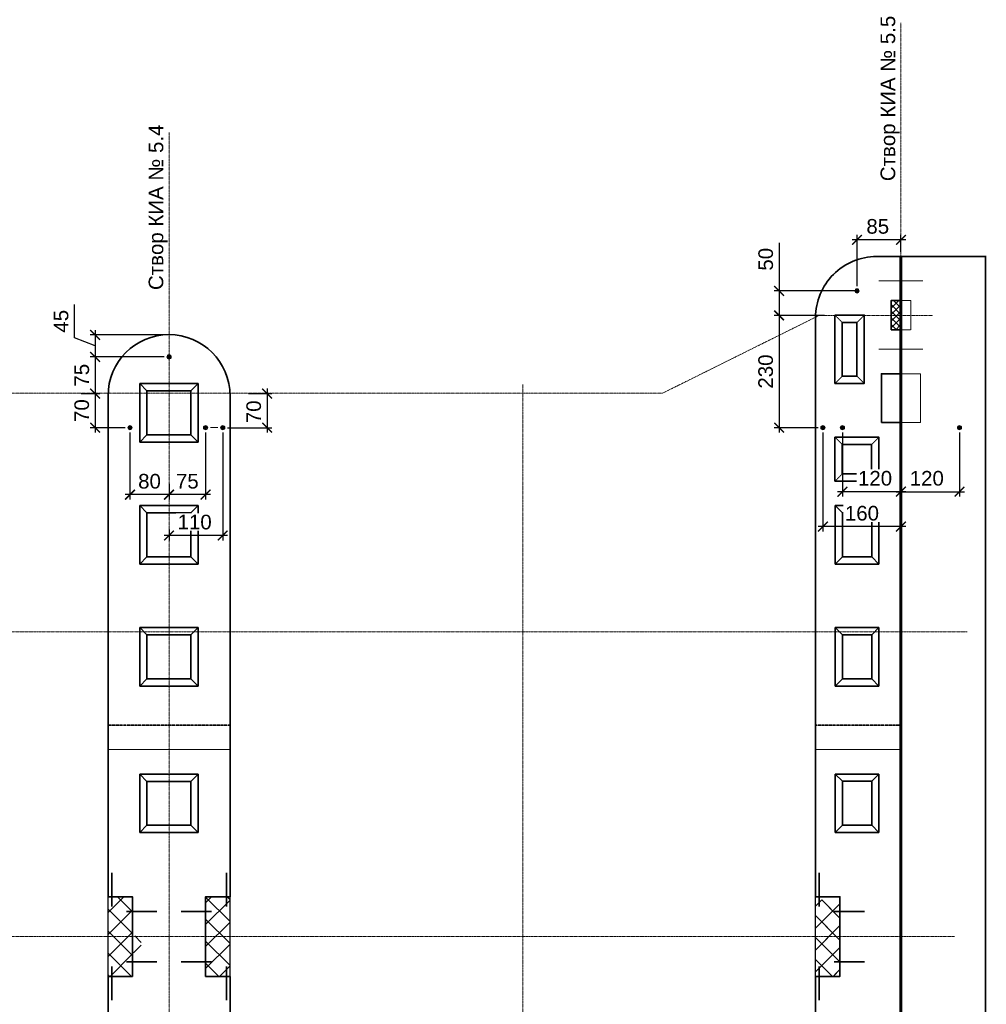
# Model space of a CAD drawing. Header units: millimetres. Extents: x 95890 to 282331, y -102171 to 66892.
# Tile 11 of 20: x 149574 to 169385, y -16009 to 4161. Entities that reach past the tile are written whole.
import ezdxf
from ezdxf.lldxf.tags import DXFTag

# ---------------------------------------------------------------- set-up
doc = ezdxf.new("R2010")
doc.units = ezdxf.units.MM
doc.header["$PDMODE"] = 33
doc.header["$PDSIZE"] = 10
for name, pattern in [('( Hidden )', [0.375, 0.25, -0.125]), ('ACAD_ISO02W100', [15, 12, -3]), ('HIDDEN', [9.525, 6.35, -3.175]), ('осевая', [50.8, 31.75, -6.35, 6.35, -6.35])]:
    doc.linetypes.add(name, pattern=pattern)
for name, color, linetype, lineweight in [('Dim', 7, 'Continuous', 25), ('Бетон', 7, 'Continuous', 50), ('Блоки', 4, 'ACAD_ISO02W100', 35), ('выданая позиция', 151, '( Hidden )', 20), ('ГТО-2_Размеры', 7, 'Continuous', 15), ('Металл', 1, 'Continuous', 25), ('Отдел_Заглавные надписи', 7, 'Continuous', 30), ('шпона в плане', 1, 'Крестик 2', 50)]:
    doc.layers.add(name, color=color, linetype=linetype, lineweight=lineweight)
for name, color, linetype in [('ГП_Штриховки', 7, 'Continuous'), ('Оси', 1, 'осевая'), ('Размеры', 7, 'Continuous'), ('Штриховка', 254, 'Continuous')]:
    doc.layers.add(name, color=color, linetype=linetype)
doc.styles.add('MOSOBL (isocpeur)', font='isocpeur.ttf')
doc.styles.add('ГТО-2', font='arial.ttf')
doc.styles.add('Рогун1', font='arial.ttf')
tags = doc.linetypes.add('Крестик 2', pattern='A,5,-2,["xx",MOSOBL (isocpeur),S=2,R=0,X=-1.5,Y=-0.7],-2', length=9).pattern_tags.tags
tags[6] = DXFTag(74, 10)
doc.dimstyles.new('100 мм', dxfattribs={"dimscale": 100, "dimtxt": 3, "dimasz": 2, "dimexe": 1, "dimexo": 1, "dimgap": 1.2, "dimtad": 1, "dimdec": 1, "dimlfac": 0.1, "dimrnd": 0.0001, "dimtxsty": 'Рогун1', "dimblk": 'ARCHTICK', "dimcen": 2.5, "dimdle": 1, "dimaunit": 1, "dimadec": 1, "dimazin": 0, "dimtfac": 1, "dimtdec": 1, "dimtmove": 1, "dimatfit": 3, "dimldrblk": 'ARCHTICK', "dimfxl": 1, "dimtfill": 1, "dimarcsym": 0})
pattern_1 = [(45, (44330.5, -62365.23), (-224.5064, 224.5064), []), (135, (44330.5, -62365.23), (-224.5064, -224.5064), [])]

# ---------------------------------------------------------------- blocks, each defined once
blk = doc.blocks.new('Гробик')
at = {"layer": 'Блоки', "linetype": 'Continuous', "ltscale": 20}
for points in [[(112968, 50298), (112968, 49098)], [(114168, 50298), (112968, 50298)], [(114168, 49098), (114168, 50298)], [(113118, 50148), (113118, 49248)], [(114018, 50148), (113118, 50148)], [(114018, 49248), (114018, 50148)], [(113118, 49248), (114018, 49248)], [(112968, 49098), (114168, 49098)]]:
    blk.add_lwpolyline(points, dxfattribs=at)
at = {"layer": 'Блоки', "linetype": 'Continuous', "lineweight": 20, "ltscale": 20}
for points in [[(112968, 50298), (113118, 50148)], [(114168, 50298), (114018, 50148)], [(112968, 49098), (113118, 49248)], [(114168, 49098), (114018, 49248)]]:
    blk.add_lwpolyline(points, dxfattribs=at)
blk = doc.blocks.new('гробик_узкий')
at = {"layer": 'Блоки', "linetype": 'ByBlock'}
for points in [[(166455, 59104), (166455, 57904)], [(167355, 59104), (166455, 59104)], [(167355, 57904), (167355, 59104)], [(166605, 58954), (166605, 58054)], [(167205, 58954), (166605, 58954)], [(167205, 58054), (167205, 58954)], [(166455, 57904), (167355, 57904)], [(166605, 58054), (167205, 58054)]]:
    blk.add_lwpolyline(points, dxfattribs=at)
at = {"layer": 'Блоки', "linetype": 'ByBlock', "lineweight": 20}
for points in [[(166455, 59104), (166605, 58954)], [(167205, 58954), (167355, 59104)], [(166455, 57904), (166605, 58054)], [(167355, 57904), (167205, 58054)]]:
    blk.add_lwpolyline(points, dxfattribs=at)
blk = doc.blocks.new('_ArchTick')
at = {"color": 0, "linetype": 'ByBlock', "const_width": 0.15}
blk.add_lwpolyline([(-0.5, -0.5), (0.5, 0.5)], dxfattribs=at)
blk = doc.blocks.new('*D176')
at = {"layer": 'Defpoints', "color": 0, "transparency": 16777216}
for p in [(152635, -2747), (150736, -3497), (151120, -3497)]:
    blk.add_point(p, dxfattribs=at)
at = {"layer": 'ГТО-2_Размеры', "color": 0, "lineweight": -2, "transparency": 16777216}
for p, q in [((152535, -2747), (151020, -2747)), ((151120, -2647), (151120, -3597)), ((150836, -3497), (151220, -3497))]:
    blk.add_line(p, q, dxfattribs=at)
at = {"layer": 'ГТО-2_Размеры', "color": 0, "lineweight": -2, "transparency": 16777216, "xscale": 200, "yscale": 200, "zscale": 200}
for p, rotation in [((151120, -2747), 90), ((151120, -3497), 270)]:
    blk.add_blockref('_ArchTick', p, dxfattribs=dict(at, rotation=rotation))
at = {"layer": 'ГТО-2_Размеры', "color": 0, "transparency": 16777216, "insert": (150848, -3122), "char_height": 300, "attachment_point": 5, "rotation": 90, "style": 'Рогун1'}
blk.add_mtext('75', dxfattribs=at)
blk = doc.blocks.new('*D177')
at = {"layer": 'Defpoints', "color": 0, "transparency": 16777216}
for p in [(152635, -2297), (151120, -2747), (151233, -2747)]:
    blk.add_point(p, dxfattribs=at)
at = {"layer": 'ГТО-2_Размеры', "color": 0, "lineweight": -2, "transparency": 16777216}
for p, q in [((150696, -2359), (150696, -1675)), ((151120, -2197), (151120, -2847)), ((151120, -2522), (150696, -2359)), ((152535, -2297), (151020, -2297)), ((151133, -2747), (151020, -2747))]:
    blk.add_line(p, q, dxfattribs=at)
at = {"layer": 'ГТО-2_Размеры', "color": 0, "lineweight": -2, "transparency": 16777216, "xscale": 200, "yscale": 200, "zscale": 200}
for p, rotation in [((151120, -2297), 90), ((151120, -2747), 270)]:
    blk.add_blockref('_ArchTick', p, dxfattribs=dict(at, rotation=rotation))
at = {"layer": 'ГТО-2_Размеры', "color": 0, "transparency": 16777216, "insert": (150423, -2017), "char_height": 300, "attachment_point": 5, "rotation": 90, "style": 'Рогун1', "bg_fill": 3, "box_fill_scale": 1.1, "bg_fill_color": 256, "bg_fill_true_color": 13158600, "bg_fill_transparency": 0}
blk.add_mtext('45', dxfattribs=at)
blk = doc.blocks.new('*D185')
at = {"layer": 'Defpoints', "color": 0, "transparency": 16777216}
for p in [(150736, -3497), (151120, -4197), (151835, -4197)]:
    blk.add_point(p, dxfattribs=at)
at = {"layer": 'ГТО-2_Размеры', "color": 0, "lineweight": -2, "transparency": 16777216}
for p, q in [((151120, -3397), (151120, -4297)), ((150836, -3497), (151220, -3497)), ((151735, -4197), (151020, -4197))]:
    blk.add_line(p, q, dxfattribs=at)
at = {"layer": 'ГТО-2_Размеры', "color": 0, "lineweight": -2, "transparency": 16777216, "xscale": 200, "yscale": 200, "zscale": 200}
for p, rotation in [((151120, -3497), 90), ((151120, -4197), 270)]:
    blk.add_blockref('_ArchTick', p, dxfattribs=dict(at, rotation=rotation))
at = {"layer": 'ГТО-2_Размеры', "color": 0, "transparency": 16777216, "insert": (150847, -3847), "char_height": 300, "attachment_point": 5, "rotation": 90, "style": 'Рогун1'}
blk.add_mtext('70', dxfattribs=at)
blk = doc.blocks.new('*D186')
at = {"layer": 'Defpoints', "color": 0, "transparency": 16777216}
for p in [(151835, -4197), (152635, -5284), (151835, -5569)]:
    blk.add_point(p, dxfattribs=at)
at = {"layer": 'ГТО-2_Размеры', "color": 0, "lineweight": -2, "transparency": 16777216}
for p, q in [((151835, -4297), (151835, -5669)), ((152635, -5384), (152635, -5669)), ((152735, -5569), (151735, -5569))]:
    blk.add_line(p, q, dxfattribs=at)
at = {"layer": 'ГТО-2_Размеры', "color": 0, "lineweight": -2, "transparency": 16777216, "xscale": 200, "yscale": 200, "zscale": 200, "rotation": 180}
blk.add_blockref('_ArchTick', (151835, -5569), dxfattribs=at)
at = {"layer": 'ГТО-2_Размеры', "color": 0, "lineweight": -2, "transparency": 16777216, "xscale": 200, "yscale": 200, "zscale": 200}
blk.add_blockref('_ArchTick', (152635, -5569), dxfattribs=at)
at = {"layer": 'ГТО-2_Размеры', "color": 0, "transparency": 16777216, "insert": (152235, -5296), "char_height": 300, "attachment_point": 5, "style": 'Рогун1'}
blk.add_mtext('80', dxfattribs=at)
blk = doc.blocks.new('*D193')
at = {"layer": 'Defpoints', "color": 0, "transparency": 16777216}
for p in [(154163, -3497), (153735, -4197), (154645, -4197)]:
    blk.add_point(p, dxfattribs=at)
at = {"layer": 'ГТО-2_Размеры', "color": 0, "lineweight": -2, "transparency": 16777216}
for p, q in [((154645, -3397), (154645, -4297)), ((154263, -3497), (154745, -3497)), ((153835, -4197), (154745, -4197))]:
    blk.add_line(p, q, dxfattribs=at)
at = {"layer": 'ГТО-2_Размеры', "color": 0, "lineweight": -2, "transparency": 16777216, "xscale": 200, "yscale": 200, "zscale": 200}
for p, rotation in [((154645, -3497), 90), ((154645, -4197), 270)]:
    blk.add_blockref('_ArchTick', p, dxfattribs=dict(at, rotation=rotation))
at = {"layer": 'ГТО-2_Размеры', "color": 0, "transparency": 16777216, "insert": (154372, -3872), "char_height": 300, "attachment_point": 5, "rotation": 90, "style": 'Рогун1'}
blk.add_mtext('70', dxfattribs=at)
blk = doc.blocks.new('*D194')
at = {"layer": 'Defpoints', "color": 0, "transparency": 16777216}
for p in [(153385, -4197), (152635, -5249), (152635, -5569)]:
    blk.add_point(p, dxfattribs=at)
at = {"layer": 'ГТО-2_Размеры', "color": 0, "lineweight": -2, "transparency": 16777216}
for p, q in [((153385, -4297), (153385, -5669)), ((152635, -5349), (152635, -5669)), ((153485, -5569), (152535, -5569))]:
    blk.add_line(p, q, dxfattribs=at)
at = {"layer": 'ГТО-2_Размеры', "color": 0, "transparency": 16777216, "insert": (153010, -5296), "char_height": 300, "attachment_point": 5, "style": 'Рогун1', "bg_fill": 3, "box_fill_scale": 1.1, "bg_fill_color": 256, "bg_fill_true_color": 13158600, "bg_fill_transparency": 0}
blk.add_mtext('75', dxfattribs=at)
at = {"layer": 'ГТО-2_Размеры', "color": 0, "lineweight": -2, "transparency": 16777216, "xscale": 200, "yscale": 200, "zscale": 200, "rotation": 180}
blk.add_blockref('_ArchTick', (152635, -5569), dxfattribs=at)
at = {"layer": 'ГТО-2_Размеры', "color": 0, "lineweight": -2, "transparency": 16777216, "xscale": 200, "yscale": 200, "zscale": 200}
blk.add_blockref('_ArchTick', (153385, -5569), dxfattribs=at)
blk = doc.blocks.new('*D195')
at = {"layer": 'Defpoints', "color": 0, "transparency": 16777216}
for p in [(153735, -4197), (152635, -6182), (152635, -6405)]:
    blk.add_point(p, dxfattribs=at)
at = {"layer": 'ГТО-2_Размеры', "color": 0, "lineweight": -2, "transparency": 16777216}
for p, q in [((153735, -4297), (153735, -6505)), ((153835, -6405), (152535, -6405)), ((152635, -6282), (152635, -6505))]:
    blk.add_line(p, q, dxfattribs=at)
at = {"layer": 'ГТО-2_Размеры', "color": 0, "lineweight": -2, "transparency": 16777216, "xscale": 200, "yscale": 200, "zscale": 200, "rotation": 180}
blk.add_blockref('_ArchTick', (152635, -6405), dxfattribs=at)
at = {"layer": 'ГТО-2_Размеры', "color": 0, "lineweight": -2, "transparency": 16777216, "xscale": 200, "yscale": 200, "zscale": 200}
blk.add_blockref('_ArchTick', (153735, -6405), dxfattribs=at)
at = {"layer": 'ГТО-2_Размеры', "color": 0, "transparency": 16777216, "insert": (153160, -6132), "char_height": 300, "attachment_point": 5, "style": 'Рогун1', "bg_fill": 3, "box_fill_scale": 1.1, "bg_fill_color": 256, "bg_fill_true_color": 13158600, "bg_fill_transparency": 0}
blk.add_mtext('110', dxfattribs=at)
blk = doc.blocks.new('*D201')
at = {"layer": 'Defpoints', "color": 0, "transparency": 16777216}
for p in [(166168, -1897), (165138, -4197), (166037, -4197)]:
    blk.add_point(p, dxfattribs=at)
at = {"layer": 'ГТО-2_Размеры', "color": 0, "lineweight": -2, "transparency": 16777216}
for p, q in [((165138, -1797), (165138, -4297)), ((166068, -1897), (165038, -1897)), ((165937, -4197), (165038, -4197))]:
    blk.add_line(p, q, dxfattribs=at)
at = {"layer": 'ГТО-2_Размеры', "color": 0, "lineweight": -2, "transparency": 16777216, "xscale": 200, "yscale": 200, "zscale": 200}
for p, rotation in [((165138, -1897), 90), ((165138, -4197), 270)]:
    blk.add_blockref('_ArchTick', p, dxfattribs=dict(at, rotation=rotation))
at = {"layer": 'ГТО-2_Размеры', "color": 0, "transparency": 16777216, "insert": (164864, -3047), "char_height": 300, "attachment_point": 5, "rotation": 90, "style": 'Рогун1'}
blk.add_mtext('230', dxfattribs=at)
blk = doc.blocks.new('*D202')
at = {"layer": 'Defpoints', "color": 0, "transparency": 16777216}
for p in [(166435, -4197), (166435, -5508), (167635, -5474)]:
    blk.add_point(p, dxfattribs=at)
at = {"layer": 'ГТО-2_Размеры', "color": 0, "lineweight": -2, "transparency": 16777216}
for p, q in [((166435, -4297), (166435, -5608)), ((167735, -5508), (166335, -5508)), ((167635, -5574), (167635, -5608))]:
    blk.add_line(p, q, dxfattribs=at)
at = {"layer": 'ГТО-2_Размеры', "color": 0, "lineweight": -2, "transparency": 16777216, "xscale": 200, "yscale": 200, "zscale": 200, "rotation": 180}
blk.add_blockref('_ArchTick', (166435, -5508), dxfattribs=at)
at = {"layer": 'ГТО-2_Размеры', "color": 0, "transparency": 16777216, "insert": (167105, -5235), "char_height": 300, "attachment_point": 5, "style": 'Рогун1', "bg_fill": 3, "box_fill_scale": 1.1, "bg_fill_color": 256, "bg_fill_true_color": 13158600, "bg_fill_transparency": 0}
blk.add_mtext('120', dxfattribs=at)
at = {"layer": 'ГТО-2_Размеры', "color": 0, "lineweight": -2, "transparency": 16777216, "xscale": 200, "yscale": 200, "zscale": 200}
blk.add_blockref('_ArchTick', (167635, -5508), dxfattribs=at)
blk = doc.blocks.new('*D168')
at = {"layer": 'Defpoints', "color": 0, "transparency": 16777216}
for p in [(168835, -4197), (167635, -5474), (168835, -5508)]:
    blk.add_point(p, dxfattribs=at)
at = {"layer": 'ГТО-2_Размеры', "color": 0, "lineweight": -2, "transparency": 16777216}
for p, q in [((168835, -4297), (168835, -5608)), ((167535, -5508), (168935, -5508)), ((167635, -5574), (167635, -5608))]:
    blk.add_line(p, q, dxfattribs=at)
at = {"layer": 'ГТО-2_Размеры', "color": 0, "lineweight": -2, "transparency": 16777216, "xscale": 200, "yscale": 200, "zscale": 200, "rotation": 180}
blk.add_blockref('_ArchTick', (167635, -5508), dxfattribs=at)
at = {"layer": 'ГТО-2_Размеры', "color": 0, "lineweight": -2, "transparency": 16777216, "xscale": 200, "yscale": 200, "zscale": 200}
blk.add_blockref('_ArchTick', (168835, -5508), dxfattribs=at)
at = {"layer": 'ГТО-2_Размеры', "color": 0, "transparency": 16777216, "insert": (168165, -5235), "char_height": 300, "attachment_point": 5, "style": 'Рогун1', "bg_fill": 3, "box_fill_scale": 1.1, "bg_fill_color": 256, "bg_fill_true_color": 13158600, "bg_fill_transparency": 0}
blk.add_mtext('120', dxfattribs=at)
blk = doc.blocks.new('*D169')
at = {"layer": 'Defpoints', "color": 0, "transparency": 16777216}
for p in [(166785, -1397), (165138, -1897), (166168, -1897)]:
    blk.add_point(p, dxfattribs=at)
at = {"layer": 'ГТО-2_Размеры', "color": 0, "lineweight": -2, "transparency": 16777216}
for p, q in [((165138, -412), (165138, -1397)), ((166685, -1397), (165038, -1397)), ((165138, -1297), (165138, -1997)), ((166068, -1897), (165038, -1897))]:
    blk.add_line(p, q, dxfattribs=at)
at = {"layer": 'ГТО-2_Размеры', "color": 0, "lineweight": -2, "transparency": 16777216, "xscale": 200, "yscale": 200, "zscale": 200}
for p, rotation in [((165138, -1397), 90), ((165138, -1897), 270)]:
    blk.add_blockref('_ArchTick', p, dxfattribs=dict(at, rotation=rotation))
at = {"layer": 'ГТО-2_Размеры', "color": 0, "transparency": 16777216, "insert": (164865, -747), "char_height": 300, "attachment_point": 5, "rotation": 90, "style": 'Рогун1'}
blk.add_mtext('50', dxfattribs=at)
blk = doc.blocks.new('*D170')
at = {"layer": 'Defpoints', "color": 0, "transparency": 16777216}
for p in [(166735, -348), (167635, -692), (166735, -1397)]:
    blk.add_point(p, dxfattribs=at)
at = {"layer": 'ГТО-2_Размеры', "color": 0, "lineweight": -2, "transparency": 16777216}
for p, q in [((167735, -348), (166635, -348)), ((166735, -1297), (166735, -248)), ((167635, -592), (167635, -248))]:
    blk.add_line(p, q, dxfattribs=at)
at = {"layer": 'ГТО-2_Размеры', "color": 0, "lineweight": -2, "transparency": 16777216, "xscale": 200, "yscale": 200, "zscale": 200, "rotation": 180}
blk.add_blockref('_ArchTick', (166735, -348), dxfattribs=at)
at = {"layer": 'ГТО-2_Размеры', "color": 0, "lineweight": -2, "transparency": 16777216, "xscale": 200, "yscale": 200, "zscale": 200}
blk.add_blockref('_ArchTick', (167635, -348), dxfattribs=at)
at = {"layer": 'ГТО-2_Размеры', "color": 0, "transparency": 16777216, "insert": (167160, -75), "char_height": 300, "attachment_point": 5, "style": 'Рогун1', "bg_fill": 3, "box_fill_scale": 1.1, "bg_fill_color": 256, "bg_fill_true_color": 13158600, "bg_fill_transparency": 0}
blk.add_mtext('85', dxfattribs=at)
blk = doc.blocks.new('*D171')
at = {"layer": 'Defpoints', "color": 0, "transparency": 16777216}
for p in [(166037, -4197), (167635, -5957), (166037, -6224)]:
    blk.add_point(p, dxfattribs=at)
at = {"layer": 'ГТО-2_Размеры', "color": 0, "lineweight": -2, "transparency": 16777216}
for p, q in [((166037, -4297), (166037, -6324)), ((167735, -6224), (165937, -6224)), ((167635, -6057), (167635, -6324))]:
    blk.add_line(p, q, dxfattribs=at)
at = {"layer": 'ГТО-2_Размеры', "color": 0, "lineweight": -2, "transparency": 16777216, "xscale": 200, "yscale": 200, "zscale": 200, "rotation": 180}
blk.add_blockref('_ArchTick', (166037, -6224), dxfattribs=at)
at = {"layer": 'ГТО-2_Размеры', "color": 0, "lineweight": -2, "transparency": 16777216, "xscale": 200, "yscale": 200, "zscale": 200}
blk.add_blockref('_ArchTick', (167635, -6224), dxfattribs=at)
at = {"layer": 'ГТО-2_Размеры', "color": 0, "transparency": 16777216, "insert": (166836, -5951), "char_height": 300, "attachment_point": 5, "style": 'Рогун1', "bg_fill": 3, "box_fill_scale": 1.1, "bg_fill_color": 256, "bg_fill_true_color": 13158600, "bg_fill_transparency": 0}
blk.add_mtext('160', dxfattribs=at)

msp = doc.modelspace()

# ---------------------------------------------------------------- hatches: boundary and pattern name
at = {"layer": 'ГП_Штриховки', "true_color": 0x000000, "transparency": 33554610}
h = msp.add_hatch(color=18, dxfattribs=at)
h.dxf.hatch_style = 1
h.paths.add_polyline_path([(166779.103912, -1396.6139562, 1), (166691.103912, -1396.6139562, 1)])
h = msp.add_hatch(color=18, dxfattribs=at)
h.dxf.hatch_style = 1
h.paths.add_polyline_path([(152679.1039172, -2746.6139554, 1), (152591.1039172, -2746.6139554, 1)])
h = msp.add_hatch(color=18, dxfattribs=at)
h.dxf.hatch_style = 1
h.paths.add_polyline_path([(151879.102027, -4196.6139576, 1), (151791.102027, -4196.6139576, 1)])
h = msp.add_hatch(color=18, dxfattribs=at)
h.dxf.hatch_style = 1
edge = h.paths.add_edge_path()
edge.add_arc((153379.9183097, -4195.8171801), 38.822575, 0, 360)
h = msp.add_hatch(color=18, dxfattribs=at)
h.dxf.hatch_style = 1
edge = h.paths.add_edge_path()
edge.add_arc((153729.9183097, -4195.8171801), 38.822575, 0, 360)
h = msp.add_hatch(color=18, dxfattribs=at)
h.dxf.hatch_style = 1
h.paths.add_polyline_path([(165992.7791044, -4196.6139576, 1), (166080.7791044, -4196.6139576, 1)])
h = msp.add_hatch(color=18, dxfattribs=at)
h.dxf.hatch_style = 1
h.paths.add_polyline_path([(166391.103912, -4196.6139576, 1), (166479.103912, -4196.6139576, 1)])
h = msp.add_hatch(color=18, dxfattribs=at)
h.dxf.hatch_style = 1
h.paths.add_polyline_path([(168879.103912, -4196.6139576, -1), (168791.103912, -4196.6139576, -1)])
at = {"layer": 'Штриховка'}
h = msp.add_hatch(dxfattribs=at)
h.set_pattern_fill('ANSI37', color=256, scale=30)
h.set_pattern_definition([(45, (-169.51, -62395.23), (-67.35192, 67.35192), []), (135, (-169.51, -62395.23), (-67.35192, -67.35192), [])])
h.paths.add_polyline_path([(167620.1038788, -2191.6115732), (167435.1038788, -2191.6115732), (167435.1038788, -1591.6115732), (167620.1038788, -1591.6115732)])
h = msp.add_hatch(dxfattribs=at)
h.set_pattern_fill('ANSI37', color=256, scale=100)
h.set_pattern_definition(pattern_1)
h.paths.add_polyline_path([(151385.1035794, -14608.0478102), (152065.1032558, -14607.9550022), (152065.1032793, -14957.9550022), (151385.1036029, -14958.0478102)])
h.paths.add_polyline_path([(151885.1038699, -15436.6557382), (151885.1034288, -14957.9795691), (151385.1036029, -14958.0478102), (151385.1036297, -15436.6559319)])
h.paths.add_polyline_path([(151885.1031063, -14607.9795691), (151885.102368, -13806.6556403), (151385.1023653, -13806.6558341), (151385.1035794, -14608.0478102)])
h = msp.add_hatch(dxfattribs=at)
h.set_pattern_fill('ANSI37', color=256, scale=100)
h.set_pattern_definition(pattern_1)
h.paths.add_polyline_path([(153385.103915, -14957.9796788), (153385.103915, -15436.6558002), (153885.1027542, -15436.6558002), (153885.1027542, -14958.0477262)])
h.paths.add_polyline_path([(153385.103915, -14607.9796787), (153385.103915, -14957.9796787), (153885.1027542, -14958.0477262), (153885.1027542, -14608.0477262)])
h.paths.add_polyline_path([(153385.103915, -13806.6557447), (153385.103915, -14607.9796789), (153885.1027542, -14608.0477262), (153885.103915, -13806.6557447)])
h = msp.add_hatch(dxfattribs=at)
h.set_pattern_fill('ANSI37', color=256, scale=100)
h.set_pattern_definition(pattern_1)
h.paths.add_polyline_path([(166385.103843, -15436.6558002), (166385.103843, -14957.9796788), (165885.1050038, -14958.0477262), (165885.1050038, -15436.6558002)])
h.paths.add_polyline_path([(166385.103843, -14957.9796787), (166385.103843, -14607.9796787), (165885.1050038, -14608.0477262), (165885.1050038, -14958.0477262)])
h.paths.add_polyline_path([(166385.103843, -14607.9796789), (166385.103843, -13871.6557447), (165885.1039371, -13871.6557447), (165885.1050038, -14608.0477262)])
h = msp.add_hatch(dxfattribs=at)
h.set_pattern_fill('ANSI37', color=256, scale=100)
h.set_pattern_definition(pattern_1)
h.paths.add_polyline_path([(165885.1050038, -14608.0477262), (166310.1050038, -14607.9551817), (166310.1050038, -14957.9551817), (165885.1050038, -14958.0477262)])
h.paths.add_polyline_path([(165885.1050038, -14958.0477262), (166310.1050038, -14957.9551817), (166310.1050038, -15436.6558002), (165885.1050038, -15436.6558002)])
h.paths.add_polyline_path([(166310.1050038, -13871.6558002), (165885.1050038, -13871.6558002), (165885.1050038, -14608.0477262), (166310.1050038, -14607.9551817)])

# ---------------------------------------------------------------- linework, layer by layer
at = {"lineweight": 20}
for centre in [(166735.103912, -1396.6139562), (166735.103912, -1396.6139562), (152635.1039172, -2746.6139554), (151835.102027, -4196.6139576), (151835.102027, -4196.6139576), (153385.103912, -4196.6139576), (153735.103912, -4196.6139576), (166036.7791044, -4196.6139576), (166435.103912, -4196.6139576), (168835.103912, -4196.6139576)]:
    msp.add_circle(centre, 44, dxfattribs=at)
at = {"layer": 'Dim', "color": 2}
for points in [[(151385.1038699, -15436.6558002), (151385.1035289, -13806.6558287)], [(153885.1027542, -15436.6558002), (153885.1027542, -13806.6557447)], [(165885.1050038, -15436.6558002), (165885.1050038, -13806.6557447)]]:
    msp.add_lwpolyline(points, dxfattribs=at)
at = {"layer": 'Бетон', "color": 2, "lineweight": 35, "ltscale": 10}
msp.add_line((169369.7581339, -691.6115732), (169369.7581342, -28236.8777025), dxfattribs=at)
at = {"layer": 'Бетон', "color": 2, "lineweight": 35}
msp.add_lwpolyline([(167620.1038788, -2391.6115732), (167620.1038788, -691.6115732), (167135.1038804, -691.6115732, 0.4142135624), (165885.1038804, -1941.6115732), (165885.1038804, -13806.6558002)], format="xyb", dxfattribs=at)
at = {"layer": 'Бетон', "color": 2, "lineweight": 35, "ltscale": 10}
msp.add_lwpolyline([(167650.1038788, -29291.6115732), (167650.1038788, -691.6115732), (169385.103878, -691.6115732)], dxfattribs=at)
at = {"layer": 'Бетон', "color": 2, "lineweight": 35}
for points in [[(167620.1038788, -2191.6115732), (167435.1038788, -2191.6115732), (167435.1038788, -1591.6115732)], [(167620.1038788, -1591.6115732), (167435.1038788, -1591.6115732), (167435.1038788, -2126.6115732)], [(167620.1038788, -25141.6115732), (167620.1038788, -2391.6115732)], [(167620.1038788, -3091.6115732), (167235.1038788, -3091.6115732), (167235.1038788, -4091.6115732)], [(151385.1027563, -13806.6557447), (151385.1027941, -3541.610565)], [(153885.1027542, -3541.2945598), (153885.1027542, -13806.6557447)], [(167235.1038788, -4091.6115732), (167620.1038788, -4091.6115732)], [(151385.102368, -13806.6558287), (151885.102368, -13806.6558002), (151885.1038699, -15436.6557859), (151385.1038699, -15436.6558144)], [(151385.1038699, -13806.6557447), (151885.1038699, -13806.6557447), (151885.1038699, -15436.6558002), (151385.1038699, -15436.6558002)], [(153885.103915, -13806.6557447), (153385.103915, -13806.6557447), (153385.103915, -15436.6558002), (153885.103915, -15436.6558002)], [(165885.1027195, -13806.6558002), (166385.1027195, -13806.6558002), (166385.103843, -15436.6558002), (165885.103843, -15436.6558002)], [(151388.3923573, -17762.2749271), (151385.1038699, -15436.6558002)], [(153885.1027542, -15436.6558002), (153888.3923573, -17762.2749271)], [(165885.1050038, -15436.6558002), (165881.8154006, -17762.2749271)]]:
    msp.add_lwpolyline(points, dxfattribs=at)
msp.add_arc((152635.1027941, -3541.610565), 1250, 0, 180, dxfattribs=at)
at = {"layer": 'Блоки', "linetype": 'Continuous'}
for points in [[(166283.7460992, -1891.6797744), (166883.7460992, -1891.6797744), (166883.7460992, -3291.6797744), (166283.7460992, -3291.6797744)], [(166433.7460992, -2041.6797744), (166733.7460992, -2041.6797744), (166733.7460992, -3141.6797744), (166433.7460992, -3141.6797744)], [(166283.7461, -4391.5670743), (167183.7461, -4391.5670743), (167183.7461, -5291.5670743), (166283.7461, -5291.5670743)], [(166433.7461, -4541.5670743), (167033.7461, -4541.5670743), (167033.7461, -5141.5670743), (166433.7461, -5141.5670743)]]:
    msp.add_lwpolyline(points, close=True, dxfattribs=at)
at = {"layer": 'Блоки', "lineweight": 20, "ltscale": 0.1}
for points in [[(166283.7460992, -1891.6797744), (166433.7460992, -2041.6797744)], [(166883.7460992, -1891.6797744), (166733.7460992, -2041.6797744)], [(166283.7460992, -3291.6797744), (166433.7460992, -3141.6797744)], [(166883.7460992, -3291.6797744), (166733.7460992, -3141.6797744)], [(166283.7461, -4391.5670743), (166433.7461, -4541.5670743)], [(167033.7461, -4541.5670743), (167183.7461, -4391.5670743)], [(166283.7461, -5291.5670743), (166433.7461, -5141.5670743)], [(167033.7461, -5141.5670743), (167183.7461, -5291.5670743)]]:
    msp.add_lwpolyline(points, dxfattribs=at)
at = {"layer": 'Блоки', "ltscale": 0.5}
for points in [[(151385.1027516, -10291.611562), (153885.1027365, -10291.611562)], [(165885.1038553, -10292.5993403), (167620.1038612, -10292.5993403)]]:
    msp.add_lwpolyline(points, dxfattribs=at)
at = {"layer": 'выданая позиция', "linetype": 'HIDDEN', "ltscale": 0.5}
for points in [[(167650.1038788, -2191.6115732), (167835.1038788, -2191.6115732), (167835.1038788, -1591.6115732), (167650.1038788, -1591.6115732)], [(167650.1038788, -3091.6115732), (168035.1038788, -3091.6115732), (168035.1038788, -4091.6115732), (167620.1038788, -4091.6115732)], [(151385.1027498, -10791.611562), (153885.1027365, -10791.611562)], [(165885.1038556, -10792.5993403), (167620.1038612, -10792.5993403)]]:
    msp.add_lwpolyline(points, dxfattribs=at)
at = {"layer": 'ГТО-2_Размеры'}
msp.add_line((153482.3309407, -4196.5868301), (153632.8748913, -4196.5368032), dxfattribs=at)
at = {"layer": 'Металл', "color": 1, "lineweight": 35}
for p, q in [((151460.1029842, -14006.6558144), (151460.1029842, -13317.306766)), ((153810.1030083, -14006.6558144), (153810.1030083, -13317.306766)), ((165960.1029573, -14006.844714), (165960.1029573, -13317.4956655)), ((152385.1029842, -14106.6558144), (151765.1029842, -14106.6558144)), ((152885.1030083, -14106.6558144), (153505.1030083, -14106.6558144)), ((166885.1029573, -14106.844714), (166265.1029573, -14106.844714)), ((151460.1029842, -15236.6558144), (151460.1029842, -15926.0048629)), ((152385.1029842, -15136.6558144), (151765.1029842, -15136.6558144)), ((152885.1030083, -15136.6558144), (153505.1030083, -15136.6558144)), ((153810.1030083, -15236.6558144), (153810.1030083, -15926.0048629)), ((165960.1029573, -15236.844714), (165960.1029573, -15926.1937624)), ((166885.1029573, -15136.844714), (166265.1029573, -15136.844714))]:
    msp.add_line(p, q, dxfattribs=at)
at = {"layer": 'Оси', "linetype": 'осевая', "lineweight": 15, "ltscale": 0.5}
for p, q in [((103144.4939306, -8381.6115732), (168993.3960508, -8381.6115732)), ((103144.4939306, -14621.6558002), (168730.5697594, -14621.6558002))]:
    msp.add_line(p, q, dxfattribs=at)
for points in [[(167635.1038788, 4095.9496511), (167635.1038788, -34155.4001081)], [(152635.1038788, 1852.6091631), (152635.1038788, -34155.4001081)], [(103144.4939306, -3490.0162837), (162750.4604452, -3490.0162837), (165950.4876697, -1901.6115732), (168289.119569, -1901.6115732)], [(159885.103879, -29761.1160978), (159885.103879, -3315.0537988)]]:
    msp.add_lwpolyline(points, dxfattribs=at)
at = {"layer": 'шпона в плане', "lineweight": 15}
for points in [[(167185.103883, -1191.6115732), (168085.103883, -1191.6115732)], [(167185.103883, -2591.6115732), (168085.103883, -2591.6115732)]]:
    msp.add_lwpolyline(points, dxfattribs=at)

# ---------------------------------------------------------------- block references
at = {"layer": 'Dim', "lineweight": 30}
for p in [(39065.3593667, -53589.7117933), (39065.3593667, -56089.7117933), (39065.3593667, -58589.7117933), (39065.3593667, -61589.7117933)]:
    msp.add_blockref('Гробик', p, dxfattribs=at)
at = {"layer": 'Размеры'}
for p in [(-169.5126961, -64895.3777687), (-169.5126961, -67395.3777687), (-169.5126961, -70395.3777687)]:
    msp.add_blockref('гробик_узкий', p, dxfattribs=at)

# ---------------------------------------------------------------- texts
at = {"layer": 'Отдел_Заглавные надписи', "char_height": 300, "width": 5865.721254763, "attachment_point": 5, "rotation": 90, "style": 'ГТО-2'}
for s, insert in [('\\pxqc;Створ КИА № 5.5', (167412.4406741, 2546.9851421)), ('\\pxqc;Створ КИА № 5.4', (152412.4395894, 317.2893616))]:
    msp.add_mtext(s, dxfattribs=dict(at, insert=insert))

# ---------------------------------------------------------------- dimensions: what is measured, and where the dimension line sits
at = {"layer": 'ГТО-2_Размеры'}
for base, p1, p2, angle, override, picture, middle in [((165137.7222351, -1896.613954), (166785.103912, -1396.6139562), (166168.3443921, -1896.613954), 90, {"dimtxt": 3, "dimdec": 6, "dimtfill": 0}, '*D169', (165269.2875228, -746.6139522)), ((165137.7222350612, -4196.6139575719), (166168.3443921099, -1896.6139540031), (166036.779104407, -4196.6139575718), 90, {"dimtxt": 3, "dimdec": 6, "dimtfill": 0}, '*D201', (165137.7222350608, -3046.6139557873)), ((151120.4227907, -3496.6139554), (152635.1039172, -2746.6139554), (150735.514321, -3496.6139554), 90, {"dimdec": 6, "dimtfill": 0}, '*D176', (151120.4227907, -3121.6139554)), ((151120.4227907, -4196.6139576), (150735.514321, -3496.6139554), (151835.102027, -4196.6139576), 90, {"dimdec": 6, "dimtfill": 0}, '*D185', (151120.4227907, -3846.6139565)), ((154645.2195854, -4196.6139576), (154162.5076273, -3496.6139554), (153735.103912, -4196.6139576), 90, {"dimtxt": 3, "dimdec": 6, "dimtfill": 0}, '*D193', (154645.2195854, -3871.6139565)), ((151835.1020270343, -5568.8335674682), (152635.1020323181, -5283.7158082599), (151835.1020270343, -4196.6139575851), 180, {"dimdec": 6, "dimtfill": 0}, '*D186', (152235.1020296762, -5568.8335674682))]:
    dim = msp.add_linear_dim(base=base, p1=p1, p2=p2, angle=angle, dimstyle='100 мм', override=override, dxfattribs=at)
    dim.commit()
    dim.dimension.update_dxf_attribs({"geometry": picture, "text_midpoint": middle, "dimtype": 160})

# ---------------------------------------------------------------- next in the draw order: dimensions: what is measured, and where the dimension line sits
dim = msp.add_linear_dim(base=(166735.103912, -348.2994564), p1=(167635.0724635, -691.6115732), p2=(166735.103912, -1396.6139562), angle=180, text='85', dimstyle='100 мм', override={"dimtxt": 3, "dimdec": 6}, dxfattribs=at)
dim.commit()
dim.dimension.update_dxf_attribs({"geometry": '*D170', "text_midpoint": (167160.103912, -348.2994564), "dimtype": 160})
for base, p1, p2, angle, override, picture, middle in [((151120.4227907, -2746.6139554), (152635.1027525, -2296.6138996), (151232.5643714, -2746.6139554), 90, {"dimdec": 6}, '*D177', (150695.9360066, -2239.3056893)), ((152635.1039172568, -5568.8335673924), (153385.103911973, -4196.6139575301), (152635.1039172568, -5249.4905530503), 180, {"dimtxt": 3, "dimdec": 6, "dimtfill": 1}, '*D194', (153010.1039146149, -5568.8335673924)), ((166435.103912, -5507.7948438), (167635.103912, -5474.2117979), (166435.103912, -4196.6139576), 180, {"dimtxt": 3, "dimdec": 6}, '*D202', (167105.103912, -5507.7948438))]:
    dim = msp.add_linear_dim(base=base, p1=p1, p2=p2, angle=angle, dimstyle='100 мм', override=override, dxfattribs=at)
    dim.commit()
    dim.dimension.update_dxf_attribs({"geometry": picture, "text_midpoint": middle, "dimtype": 160})

# ---------------------------------------------------------------- next in the draw order: dimensions: what is measured, and where the dimension line sits
dim = msp.add_linear_dim(base=(152635.1039172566, -6404.8011488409), p1=(153735.103911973, -4196.6139575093), p2=(152635.1039172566, -6182.1465231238), angle=180, dimstyle='100 мм', override={"dimtxt": 3, "dimdec": 6}, dxfattribs=at)
dim.commit()
dim.dimension.update_dxf_attribs({"geometry": '*D195', "text_midpoint": (153160.1039146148, -6404.8011488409), "dimtype": 160})
dim = msp.add_linear_dim(base=(168835.103912, -5507.7948438), p1=(167635.103912, -5474.2117979), p2=(168835.103912, -4196.6139576), dimstyle='100 мм', override={"dimtxt": 3, "dimdec": 6}, dxfattribs=at)
dim.commit()
dim.dimension.update_dxf_attribs({"geometry": '*D168', "text_midpoint": (168165.103912, -5507.7948438), "dimtype": 160})

# ---------------------------------------------------------------- next in the draw order: dimensions: what is measured, and where the dimension line sits
dim = msp.add_linear_dim(base=(166036.7791044, -6224.3973366), p1=(167635.103912, -5956.9379222), p2=(166036.7791044, -4196.6139576), angle=180, text='160', dimstyle='100 мм', override={"dimtxt": 3, "dimdec": 6}, dxfattribs=at)
dim.commit()
dim.dimension.update_dxf_attribs({"geometry": '*D171', "text_midpoint": (166835.9415082, -6224.3973366), "dimtype": 160})

doc.saveas('drawing.dxf')
